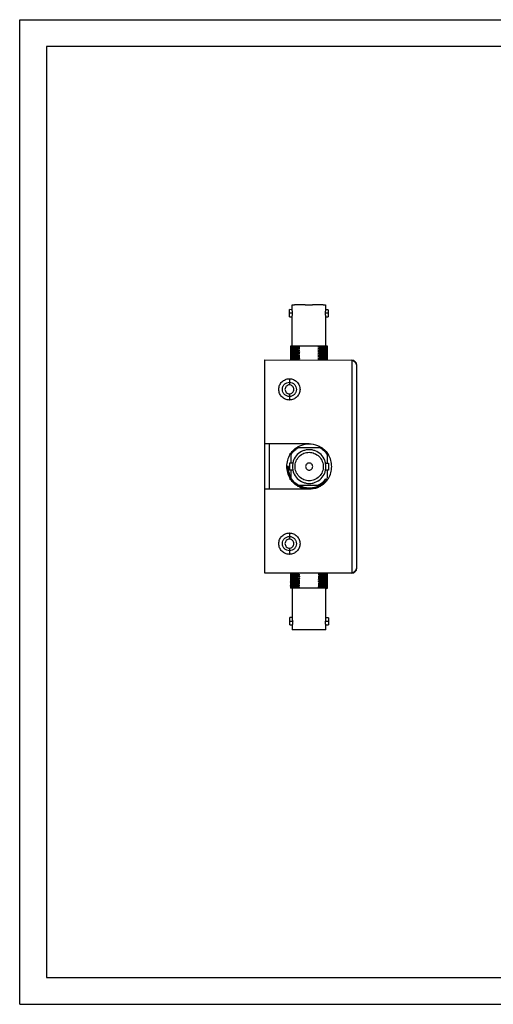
# Model space of a CAD drawing. Header units: inches. Extents: x 0 to 17, y 0 to 11.
# Tile 1 of 8: x 0 to 5.3, y 0 to 11. Entities that reach past the tile are written whole.
import ezdxf

# ---------------------------------------------------------------- set-up
doc = ezdxf.new("R2010")
doc.units = ezdxf.units.IN
doc.header["$LTSCALE"] = 0.935
doc.header["$MEASUREMENT"] = 0
doc.layers.get('0').update_dxf_attribs({"linetype": 'CONTINUOUS'})

msp = doc.modelspace()

# ---------------------------------------------------------------- linework, layer by layer
at = {"color": 7, "linetype": 'Continuous'}
for p, q in [((0, 0), (0, 11)), ((0, 11), (17, 11)), ((0.3, 10.7), (0.3, 0.3)), ((16.7, 10.7), (0.3, 10.7)), ((3.334, 7.351), (3.34, 7.353)), ((3.34, 7.351), (3.334, 7.351)), ((3.411, 7.352), (3.34, 7.351)), ((3.027, 4.718), (3.027, 4.721)), ((3.027, 4.715), (3.027, 4.718)), ((3.028, 4.672), (3.027, 4.678)), ((3.027, 4.721), (3.032, 4.718)), ((3.032, 4.718), (3.028, 4.715)), ((3.106, 4.68), (3.108, 4.68)), ((0.3, 0.3), (16.7, 0.3)), ((0, 0), (17, 0))]:
    msp.add_line(p, q, dxfattribs=at)
at = {"color": 6, "linetype": 'Continuous'}
for p, q in [((3.045, 7.76), (3.045, 7.816)), ((3.045, 7.816), (3.073, 7.816)), ((3.19, 7.816), (3.193, 7.816)), ((3.193, 7.816), (3.232, 7.816)), ((3.232, 7.816), (3.271, 7.816)), ((3.271, 7.816), (3.274, 7.816)), ((3.391, 7.815), (3.419, 7.815)), ((3.419, 7.815), (3.419, 7.759)), ((3.015, 7.721), (3.015, 7.761)), ((3.045, 7.76), (3.015, 7.761)), ((3.015, 7.681), (3.015, 7.721)), ((3.049, 7.721), (3.015, 7.721)), ((3.449, 7.72), (3.415, 7.72)), ((3.449, 7.759), (3.419, 7.759)), ((3.449, 7.759), (3.449, 7.68)), ((3.015, 7.681), (3.045, 7.681)), ((3.045, 7.353), (3.045, 7.681)), ((3.419, 7.68), (3.419, 7.352)), ((3.419, 7.68), (3.449, 7.68)), ((3.026, 7.353), (3.026, 7.347)), ((3.026, 7.347), (3.026, 7.334)), ((3.026, 7.347), (3.053, 7.347)), ((3.026, 7.334), (3.026, 7.327)), ((3.026, 7.327), (3.026, 7.314)), ((3.026, 7.314), (3.026, 7.307)), ((3.026, 7.307), (3.026, 7.294)), ((3.026, 7.294), (3.026, 7.287)), ((3.026, 7.287), (3.026, 7.275)), ((3.026, 7.281), (3.106, 7.282)), ((3.026, 7.275), (3.026, 7.267)), ((3.026, 7.267), (3.026, 7.255)), ((3.053, 7.347), (3.108, 7.348)), ((3.106, 7.342), (3.131, 7.349)), ((3.106, 7.336), (3.106, 7.342)), ((3.131, 7.329), (3.106, 7.336)), ((3.106, 7.322), (3.131, 7.329)), ((3.106, 7.316), (3.106, 7.322)), ((3.131, 7.309), (3.106, 7.316)), ((3.106, 7.302), (3.131, 7.309)), ((3.106, 7.296), (3.106, 7.302)), ((3.106, 7.276), (3.106, 7.282)), ((3.131, 7.27), (3.106, 7.276)), ((3.106, 7.262), (3.131, 7.27)), ((3.106, 7.256), (3.106, 7.262)), ((3.108, 7.348), (3.114, 7.348)), ((3.34, 7.353), (3.114, 7.353)), ((3.131, 7.349), (3.114, 7.353)), ((3.334, 7.351), (3.35, 7.347)), ((3.439, 7.333), (3.334, 7.331)), ((3.359, 7.299), (3.334, 7.292)), ((3.34, 7.351), (3.336, 7.351)), ((3.408, 7.352), (3.34, 7.352)), ((3.359, 7.344), (3.428, 7.345)), ((3.359, 7.344), (3.359, 7.338)), ((3.439, 7.339), (3.359, 7.338)), ((3.359, 7.325), (3.359, 7.318)), ((3.359, 7.325), (3.439, 7.325)), ((3.439, 7.319), (3.359, 7.318)), ((3.359, 7.305), (3.359, 7.299)), ((3.439, 7.3), (3.359, 7.299)), ((3.359, 7.285), (3.359, 7.279)), ((3.359, 7.265), (3.439, 7.266)), ((3.359, 7.265), (3.359, 7.259)), ((3.419, 7.352), (3.422, 7.35)), ((3.419, 7.352), (3.428, 7.352)), ((3.422, 7.35), (3.425, 7.347)), ((3.425, 7.347), (3.428, 7.345)), ((3.428, 7.345), (3.428, 7.352)), ((3.439, 7.352), (3.428, 7.352)), ((3.439, 7.319), (3.439, 7.352)), ((3.439, 7.313), (3.439, 7.319)), ((3.439, 7.3), (3.439, 7.313)), ((3.439, 7.293), (3.439, 7.3)), ((3.439, 7.28), (3.439, 7.293)), ((3.439, 7.273), (3.439, 7.28)), ((3.439, 7.26), (3.439, 7.273)), ((3.439, 7.253), (3.439, 7.26)), ((2.739, 4.818), (2.739, 7.2)), ((2.739, 7.2), (3.712, 7.198)), ((3.106, 7.256), (3.026, 7.255)), ((3.026, 7.255), (3.026, 7.248)), ((3.026, 7.248), (3.026, 7.235)), ((3.026, 7.235), (3.026, 7.228)), ((3.026, 7.228), (3.026, 7.215)), ((3.026, 7.215), (3.026, 7.208)), ((3.026, 7.208), (3.026, 7.199)), ((3.131, 7.25), (3.106, 7.256)), ((3.106, 7.243), (3.131, 7.25)), ((3.106, 7.237), (3.106, 7.243)), ((3.106, 7.217), (3.106, 7.223)), ((3.106, 7.199), (3.106, 7.203)), ((3.359, 7.259), (3.334, 7.252)), ((3.439, 7.253), (3.334, 7.252)), ((3.359, 7.239), (3.334, 7.232)), ((3.334, 7.232), (3.359, 7.226)), ((3.359, 7.22), (3.334, 7.212)), ((3.439, 7.214), (3.334, 7.212)), ((3.334, 7.212), (3.359, 7.206)), ((3.359, 7.245), (3.439, 7.246)), ((3.359, 7.245), (3.359, 7.239)), ((3.359, 7.226), (3.359, 7.22)), ((3.359, 7.225), (3.439, 7.226)), ((3.359, 7.206), (3.439, 7.207)), ((3.359, 7.206), (3.359, 7.2)), ((3.439, 7.201), (3.359, 7.2)), ((3.439, 7.24), (3.439, 7.253)), ((3.439, 7.234), (3.439, 7.24)), ((3.439, 7.22), (3.439, 7.234)), ((3.439, 7.214), (3.439, 7.22)), ((3.439, 7.201), (3.439, 7.214)), ((3.439, 7.198), (3.439, 7.201)), ((3.712, 7.198), (3.712, 4.815)), ((3.763, 7.146), (3.763, 4.867)), ((3.015, 6.989), (3.015, 6.92)), ((3.015, 6.82), (3.015, 6.751)), ((3.235, 6.262), (2.739, 6.263)), ((2.79, 6.263), (2.79, 5.755)), ((3.362, 6.216), (3.109, 6.216)), ((3.029, 6.136), (3.029, 6.048)), ((3.442, 6.047), (3.442, 6.135)), ((3.005, 6.008), (2.993, 6.008)), ((3.019, 5.968), (3.019, 6.048)), ((3.019, 6.048), (3.052, 6.048)), ((3.052, 5.968), (3.019, 5.968)), ((3.029, 5.968), (3.029, 5.881)), ((3.418, 6.047), (3.452, 6.047)), ((3.452, 5.967), (3.418, 5.968)), ((3.442, 5.88), (3.442, 5.967)), ((3.452, 6.047), (3.452, 5.967)), ((3.422, 5.871), (3.431, 5.864)), ((3.235, 5.754), (2.739, 5.755)), ((3.109, 5.8), (3.343, 5.799)), ((3.345, 5.799), (3.362, 5.799)), ((3.015, 5.266), (3.015, 5.196)), ((3.015, 5.097), (3.015, 5.027)), ((3.712, 4.815), (2.739, 4.818)), ((3.027, 4.817), (3.027, 4.804)), ((3.027, 4.804), (3.027, 4.797)), ((3.027, 4.797), (3.027, 4.784)), ((3.027, 4.784), (3.027, 4.777)), ((3.027, 4.777), (3.027, 4.764)), ((3.027, 4.764), (3.027, 4.757)), ((3.027, 4.757), (3.027, 4.745)), ((3.027, 4.751), (3.108, 4.752)), ((3.027, 4.745), (3.027, 4.737)), ((3.027, 4.737), (3.027, 4.725)), ((3.108, 4.812), (3.125, 4.817)), ((3.108, 4.806), (3.108, 4.812)), ((3.108, 4.786), (3.108, 4.792)), ((3.108, 4.766), (3.108, 4.772)), ((3.108, 4.746), (3.108, 4.752)), ((3.132, 4.74), (3.108, 4.746)), ((3.108, 4.732), (3.132, 4.74)), ((3.108, 4.726), (3.108, 4.732)), ((3.36, 4.808), (3.336, 4.801)), ((3.441, 4.803), (3.336, 4.801)), ((3.336, 4.801), (3.36, 4.795)), ((3.36, 4.788), (3.336, 4.781)), ((3.441, 4.783), (3.336, 4.781)), ((3.336, 4.781), (3.36, 4.775)), ((3.36, 4.769), (3.336, 4.762)), ((3.36, 4.814), (3.441, 4.815)), ((3.36, 4.814), (3.36, 4.808)), ((3.36, 4.794), (3.441, 4.795)), ((3.36, 4.795), (3.36, 4.788)), ((3.36, 4.775), (3.441, 4.776)), ((3.36, 4.775), (3.36, 4.769)), ((3.441, 4.77), (3.36, 4.769)), ((3.36, 4.755), (3.441, 4.756)), ((3.36, 4.755), (3.36, 4.749)), ((3.36, 4.735), (3.441, 4.736)), ((3.36, 4.735), (3.36, 4.729)), ((3.441, 4.789), (3.441, 4.815)), ((3.441, 4.783), (3.441, 4.789)), ((3.441, 4.77), (3.441, 4.783)), ((3.441, 4.763), (3.441, 4.77)), ((3.441, 4.75), (3.441, 4.763)), ((3.441, 4.743), (3.441, 4.75)), ((3.441, 4.73), (3.441, 4.743)), ((3.441, 4.723), (3.441, 4.73)), ((3.027, 4.725), (3.027, 4.721)), ((3.027, 4.721), (3.028, 4.721)), ((3.027, 4.715), (3.027, 4.705)), ((3.027, 4.705), (3.027, 4.698)), ((3.027, 4.698), (3.028, 4.685)), ((3.028, 4.685), (3.027, 4.678)), ((3.027, 4.674), (3.028, 4.674)), ((3.027, 4.674), (3.028, 4.674)), ((3.028, 4.649), (3.027, 4.648)), ((3.046, 4.648), (3.027, 4.648)), ((3.108, 4.726), (3.027, 4.725)), ((3.028, 4.721), (3.028, 4.721)), ((3.108, 4.707), (3.028, 4.705)), ((3.028, 4.674), (3.086, 4.673)), ((3.028, 4.672), (3.028, 4.649)), ((3.047, 4.648), (3.047, 4.32)), ((3.085, 4.679), (3.108, 4.679)), ((3.132, 4.72), (3.108, 4.726)), ((3.108, 4.713), (3.132, 4.72)), ((3.108, 4.707), (3.108, 4.713)), ((3.132, 4.7), (3.108, 4.707)), ((3.108, 4.693), (3.132, 4.7)), ((3.108, 4.687), (3.108, 4.693)), ((3.132, 4.68), (3.108, 4.687)), ((3.108, 4.68), (3.108, 4.679)), ((3.108, 4.667), (3.108, 4.673)), ((3.132, 4.66), (3.108, 4.667)), ((3.108, 4.653), (3.132, 4.66)), ((3.108, 4.649), (3.108, 4.653)), ((3.36, 4.648), (3.108, 4.649)), ((3.116, 4.676), (3.118, 4.676)), ((3.36, 4.709), (3.336, 4.702)), ((3.441, 4.704), (3.336, 4.702)), ((3.336, 4.702), (3.36, 4.696)), ((3.36, 4.715), (3.441, 4.716)), ((3.36, 4.715), (3.36, 4.709)), ((3.36, 4.696), (3.36, 4.689)), ((3.36, 4.696), (3.441, 4.696)), ((3.441, 4.691), (3.36, 4.689)), ((3.36, 4.676), (3.441, 4.677)), ((3.36, 4.676), (3.36, 4.67)), ((3.441, 4.671), (3.36, 4.67)), ((3.36, 4.656), (3.36, 4.648)), ((3.421, 4.647), (3.43, 4.647)), ((3.421, 4.319), (3.421, 4.647)), ((3.437, 4.647), (3.43, 4.647)), ((3.441, 4.647), (3.437, 4.647)), ((3.441, 4.71), (3.441, 4.723)), ((3.441, 4.704), (3.441, 4.71)), ((3.441, 4.69), (3.441, 4.704)), ((3.441, 4.684), (3.441, 4.69)), ((3.441, 4.671), (3.441, 4.684)), ((3.441, 4.664), (3.441, 4.671)), ((3.441, 4.648), (3.441, 4.664)), ((3.047, 4.32), (3.018, 4.32)), ((3.018, 4.28), (3.018, 4.32)), ((3.451, 4.319), (3.421, 4.319)), ((3.451, 4.319), (3.451, 4.239)), ((3.018, 4.28), (3.051, 4.28)), ((3.018, 4.241), (3.018, 4.28)), ((3.018, 4.241), (3.047, 4.241)), ((3.047, 4.241), (3.047, 4.185)), ((3.076, 4.185), (3.047, 4.185)), ((3.195, 4.185), (3.193, 4.185)), ((3.234, 4.185), (3.195, 4.185)), ((3.274, 4.185), (3.234, 4.185)), ((3.276, 4.185), (3.274, 4.185)), ((3.421, 4.184), (3.393, 4.185)), ((3.417, 4.279), (3.451, 4.279)), ((3.421, 4.24), (3.451, 4.239)), ((3.421, 4.184), (3.421, 4.24))]:
    msp.add_line(p, q, dxfattribs=at)
for centre, radius, start, end in [((3.118, -15.716), 23.532, 89.8244, 90.1095), ((3.159, -23.848), 31.664, 89.5809, 89.7925), ((3.076, -22.059), 29.412, 89.9256, 90.0971), ((3.268, -3.052), 10.389, 90.8924, 91.3363), ((3.193, 0.894), 6.422, 90.7745, 91.4927), ((3.285, -4.094), 11.372, 90.8992, 91.3047), ((3.268, 7.844), 0.572, 253.5168, 256.0641), ((3.288, 6.701), 0.609, 104.9344, 107.3357), ((3.202, 2.593), 4.757, 90.8596, 91.0644), ((3.181, 7.888), 0.597, 284.8864, 287.3347), ((3.199, 6.767), 0.561, 73.5177, 76.112), ((3.182, 7.845), 0.593, 284.8581, 287.3218), ((3.2, 6.73), 0.558, 73.5336, 76.1422), ((3.209, 6.833), 0.533, 73.7107, 74.6252), ((3.277, 16.822), 9.538, 270.4909, 270.974), ((3.068, 33.443), 26.166, 270.6358, 270.8118), ((3.275, 17.021), 9.763, 270.4911, 270.9628), ((3.2, 0.416), 6.807, 90.785, 91.4622), ((3.217, -0.58), 7.783, 90.8179, 91.4102), ((3.264, 7.751), 0.557, 253.5308, 256.1428), ((3.283, 6.637), 0.593, 104.8574, 107.3244), ((3.25, 7.55), 0.367, 286.7075, 287.2753), ((3.237, 6.009), 0.254, 148.6423, 180.0576), ((3.232, 6.007), 0.255, 359.9617, 31.3173), ((3.238, 6.008), 0.255, 179.9614, 210.9287), ((3.241, 6.009), 0.248, 180.1099, 206.1393), ((3.233, 6.007), 0.254, 328.6644, 0.0576), ((3.234, 6.005), 0.24, 206.1999, 210.8638), ((3.243, 6.011), 0.261, 210.8941, 211.2975), ((3.23, 5.998), 0.224, 204.8085, 206.1894), ((3.235, 6.006), 0.241, 210.8621, 211.3056), ((3.227, 6.007), 0.234, 211.9948, 212.4177), ((3.231, 6.002), 0.231, 302.764, 325.5441), ((3.236, 6.004), 0.228, 301.545, 324.3012), ((3.229, 6.009), 0.249, 324.2399, 328.6742), ((3.229, 6.009), 0.259, 324.4059, 328.6911), ((3.24, 6.012), 0.259, 238.2532, 239.6919), ((3.234, 6.002), 0.238, 238.5597, 239.7686), ((3.226, 6), 0.229, 239.7406, 241.3254), ((3.234, 6.001), 0.236, 239.7689, 240.9466), ((3.234, 6.002), 0.238, 240.949, 243.7221), ((3.235, 5.994), 0.226, 239.6476, 242.4753), ((3.207, 6.09), 0.33, 292.7167, 294.203), ((3.236, 6.004), 0.228, 297.4953, 301.6487), ((3.229, 6.04), 0.275, 294.1952, 295.2396), ((3.236, 6.005), 0.241, 296.149, 297.3548), ((3.236, 5.993), 0.222, 298.6597, 302.7481), ((3.237, 6.003), 0.239, 297.3511, 301.3643), ((3.16, 0.049), 4.763, 90.6313, 91.5985), ((3.204, -2.176), 6.968, 90.7931, 91.4541), ((3.219, -3.04), 7.813, 90.818, 91.4076), ((3.21, -2.523), 7.27, 90.8058, 91.4397), ((3.266, 5.32), 0.558, 253.5218, 256.1316), ((3.284, 4.206), 0.593, 104.8683, 107.3331), ((3.27, 5.314), 0.572, 253.5153, 256.0594), ((3.289, 4.171), 0.609, 104.9387, 107.3372), ((3.181, 5.323), 0.602, 284.91, 287.3379), ((3.2, 4.193), 0.565, 73.5157, 76.0894), ((3.214, 4.313), 0.522, 73.6859, 74.4097), ((3.068, 32.492), 27.745, 270.6048, 270.7707), ((3.139, 25.234), 20.507, 270.6182, 270.8426), ((3.28, -6.247), 10.936, 90.9011, 91.3225), ((3.198, -1.921), 6.588, 90.784, 91.4835), ((3.077, -16.765), 21.414, 89.9161, 90.1312), ((3.203, 4.981), 0.316, 252.4668, 252.8279), ((3.279, 5.23), 0.577, 252.8904, 253.5446), ((3.182, 5.301), 0.599, 284.877, 287.3173), ((3.201, 4.175), 0.563, 73.5374, 76.1219), ((3.183, 5.238), 0.596, 284.8908, 287.3432), ((3.202, 4.119), 0.56, 73.5093, 76.1076), ((3.293, 13.123), 8.414, 270.4572, 271.0041), ((3.225, -22.539), 27.188, 89.5449, 89.7142), ((3.116, -27.534), 31.719, 89.8609, 90.0727), ((3.206, -19.315), 23.5, 89.5442, 89.829)]:
    msp.add_arc(centre, radius, start, end, dxfattribs=at)
at = {"color": 7, "linetype": 'Continuous'}
for centre, radius, start, end in [((3.197, -22.322), 29.674, 89.5724, 89.7252), ((3.391, 8.951), 1.6, 270.7054, 270.9897), ((3.184, 0.306), 4.375, 90.6767, 90.9997), ((3.273, 4.151), 0.548, 104.8438, 107.5126)]:
    msp.add_arc(centre, radius, start, end, dxfattribs=at)
at = {"color": 6, "linetype": 'Continuous'}
for points, knots in [([(3.049, 7.721), (3.049, 7.724), (3.049, 7.729), (3.049, 7.736), (3.048, 7.743), (3.047, 7.748), (3.047, 7.751), (3.046, 7.754), (3.046, 7.756), (3.046, 7.757), (3.045, 7.759), (3.045, 7.76), (3.045, 7.76), (3.045, 7.76), (3.045, 7.76), (3.045, 7.76), (3.045, 7.76)], [0, 0, 0, 0, 0.195077, 0.382202, 0.553914, 0.704596, 0.770438, 0.829111, 0.880009, 0.922552, 0.956155, 0.980377, 0.988912, 0.99504, 0.998742, 1, 1, 1, 1]), ([(3.045, 7.681), (3.045, 7.682), (3.046, 7.686), (3.047, 7.694), (3.049, 7.707), (3.049, 7.716), (3.049, 7.721)], [0, 0, 0, 0, 0.077739, 0.296635, 0.620186, 1, 1, 1, 1]), ([(3.419, 7.759), (3.419, 7.759), (3.419, 7.759), (3.419, 7.758), (3.418, 7.756), (3.418, 7.752), (3.417, 7.747), (3.416, 7.742), (3.415, 7.732), (3.415, 7.725), (3.415, 7.72)], [0, 0, 0, 0, 0.019479, 0.043634, 0.077208, 0.170617, 0.295095, 0.445805, 0.617656, 1, 1, 1, 1]), ([(3.415, 7.72), (3.415, 7.717), (3.415, 7.712), (3.416, 7.705), (3.416, 7.698), (3.417, 7.692), (3.418, 7.688), (3.418, 7.685), (3.419, 7.683), (3.419, 7.682), (3.419, 7.681), (3.419, 7.68), (3.419, 7.68), (3.419, 7.68)], [0, 0, 0, 0, 0.193104, 0.379641, 0.551764, 0.703244, 0.828475, 0.879606, 0.922292, 0.955955, 0.980181, 0.994881, 1, 1, 1, 1]), ([(3.026, 7.34), (3.031, 7.34), (3.058, 7.341), (3.085, 7.341), (3.106, 7.342)], [0, 0, 0, 0, 0.203541, 1, 1, 1, 1]), ([(3.026, 7.327), (3.032, 7.327), (3.047, 7.327), (3.071, 7.328), (3.1, 7.328), (3.12, 7.329), (3.131, 7.329)], [0, 0, 0, 0, 0.184507, 0.416758, 0.691628, 1, 1, 1, 1]), ([(3.026, 7.32), (3.031, 7.32), (3.058, 7.321), (3.085, 7.321), (3.106, 7.322)], [0, 0, 0, 0, 0.203496, 1, 1, 1, 1]), ([(3.131, 7.309), (3.11, 7.309), (3.075, 7.308), (3.04, 7.307), (3.026, 7.307)], [0, 0, 0, 0, 0.582522, 1, 1, 1, 1]), ([(3.026, 7.301), (3.038, 7.301), (3.064, 7.301), (3.091, 7.302), (3.106, 7.302)], [0, 0, 0, 0, 0.440541, 1, 1, 1, 1]), ([(3.106, 7.296), (3.098, 7.296), (3.072, 7.296), (3.045, 7.295), (3.026, 7.294)], [0, 0, 0, 0, 0.292699, 1, 1, 1, 1]), ([(3.026, 7.287), (3.04, 7.288), (3.075, 7.288), (3.11, 7.289), (3.131, 7.289)], [0, 0, 0, 0, 0.4181, 1, 1, 1, 1]), ([(3.026, 7.267), (3.032, 7.268), (3.047, 7.268), (3.071, 7.269), (3.1, 7.269), (3.12, 7.269), (3.131, 7.27)], [0, 0, 0, 0, 0.184649, 0.416715, 0.691497, 1, 1, 1, 1]), ([(3.026, 7.261), (3.031, 7.261), (3.058, 7.262), (3.085, 7.262), (3.106, 7.262)], [0, 0, 0, 0, 0.203508, 1, 1, 1, 1]), ([(3.334, 7.311), (3.354, 7.312), (3.389, 7.312), (3.424, 7.312), (3.439, 7.313)], [0, 0, 0, 0, 0.582178, 1, 1, 1, 1]), ([(3.439, 7.293), (3.424, 7.293), (3.389, 7.292), (3.354, 7.292), (3.334, 7.292)], [0, 0, 0, 0, 0.41748, 1, 1, 1, 1]), ([(3.334, 7.292), (3.338, 7.291), (3.346, 7.288), (3.355, 7.286), (3.359, 7.285)], [0, 0, 0, 0, 0.499999, 1, 1, 1, 1]), ([(3.439, 7.273), (3.424, 7.273), (3.389, 7.272), (3.355, 7.272), (3.334, 7.272)], [0, 0, 0, 0, 0.417503, 1, 1, 1, 1]), ([(3.359, 7.305), (3.366, 7.305), (3.393, 7.305), (3.42, 7.305), (3.439, 7.306)], [0, 0, 0, 0, 0.292919, 1, 1, 1, 1]), ([(3.131, 7.25), (3.12, 7.25), (3.085, 7.249), (3.05, 7.248), (3.026, 7.248)], [0, 0, 0, 0, 0.308881, 1, 1, 1, 1]), ([(3.026, 7.241), (3.031, 7.241), (3.058, 7.242), (3.085, 7.242), (3.106, 7.243)], [0, 0, 0, 0, 0.203618, 1, 1, 1, 1]), ([(3.106, 7.237), (3.098, 7.236), (3.072, 7.236), (3.045, 7.236), (3.026, 7.235)], [0, 0, 0, 0, 0.292899, 1, 1, 1, 1]), ([(3.131, 7.23), (3.11, 7.23), (3.075, 7.229), (3.04, 7.228), (3.026, 7.228)], [0, 0, 0, 0, 0.58228, 1, 1, 1, 1]), ([(3.106, 7.217), (3.091, 7.217), (3.064, 7.216), (3.038, 7.216), (3.026, 7.215)], [0, 0, 0, 0, 0.559335, 1, 1, 1, 1]), ([(3.131, 7.21), (3.11, 7.21), (3.075, 7.209), (3.04, 7.209), (3.026, 7.208)], [0, 0, 0, 0, 0.582039, 1, 1, 1, 1]), ([(3.334, 7.252), (3.338, 7.251), (3.346, 7.249), (3.355, 7.247), (3.359, 7.245)], [0, 0, 0, 0, 0.500004, 1, 1, 1, 1]), ([(3.334, 7.232), (3.345, 7.232), (3.38, 7.233), (3.415, 7.233), (3.439, 7.234)], [0, 0, 0, 0, 0.308885, 1, 1, 1, 1]), ([(3.439, 7.24), (3.434, 7.24), (3.407, 7.24), (3.38, 7.24), (3.359, 7.239)], [0, 0, 0, 0, 0.20326, 1, 1, 1, 1]), ([(3.439, 7.22), (3.434, 7.22), (3.407, 7.22), (3.38, 7.22), (3.359, 7.22)], [0, 0, 0, 0, 0.203249, 1, 1, 1, 1]), ([(3.763, 7.146), (3.763, 7.148), (3.763, 7.153), (3.759, 7.159), (3.755, 7.166), (3.746, 7.175), (3.731, 7.186), (3.719, 7.194), (3.712, 7.198)], [0, 0, 0, 0, 0.086629, 0.180803, 0.287404, 0.408223, 0.688148, 1, 1, 1, 1]), ([(2.896, 6.87), (2.896, 6.878), (2.898, 6.893), (2.907, 6.923), (2.929, 6.956), (2.962, 6.978), (2.991, 6.988), (3.007, 6.989), (3.015, 6.989)], [0, 0, 0, 0, 0.125221, 0.250538, 0.499942, 0.749367, 0.874734, 1, 1, 1, 1]), ([(3.015, 6.989), (3.022, 6.989), (3.038, 6.987), (3.068, 6.978), (3.101, 6.956), (3.122, 6.923), (3.131, 6.893), (3.133, 6.877), (3.133, 6.87)], [0, 0, 0, 0, 0.125246, 0.250581, 0.499978, 0.749409, 0.874756, 1, 1, 1, 1]), ([(3.015, 6.751), (3.007, 6.751), (2.991, 6.752), (2.962, 6.762), (2.929, 6.784), (2.907, 6.817), (2.898, 6.847), (2.896, 6.862), (2.896, 6.87)], [0, 0, 0, 0, 0.125246, 0.250581, 0.499978, 0.749409, 0.874756, 1, 1, 1, 1]), ([(3.133, 6.87), (3.133, 6.862), (3.131, 6.846), (3.122, 6.817), (3.101, 6.783), (3.068, 6.761), (3.038, 6.752), (3.022, 6.751), (3.015, 6.751)], [0, 0, 0, 0, 0.125221, 0.250538, 0.499942, 0.749367, 0.874734, 1, 1, 1, 1]), ([(3.02, 6.141), (3.031, 6.158), (3.055, 6.19), (3.087, 6.214), (3.104, 6.225)], [0, 0, 0, 0, 0.499879, 1, 1, 1, 1]), ([(3.029, 6.136), (3.039, 6.152), (3.062, 6.183), (3.093, 6.206), (3.109, 6.216)], [0, 0, 0, 0, 0.498536, 1, 1, 1, 1]), ([(3.235, 6.196), (3.224, 6.196), (3.202, 6.194), (3.154, 6.181), (3.099, 6.145), (3.063, 6.09), (3.05, 6.042), (3.048, 6.019), (3.048, 6.008)], [0, 0, 0, 0, 0.125, 0.25, 0.5, 0.75, 0.875, 1, 1, 1, 1]), ([(3.078, 6.008), (3.078, 6.027), (3.084, 6.067), (3.121, 6.124), (3.167, 6.154), (3.207, 6.165), (3.226, 6.167), (3.235, 6.167)], [0, 0, 0, 0, 0.25, 0.5, 0.75, 0.875, 1, 1, 1, 1]), ([(3.104, 6.225), (3.116, 6.232), (3.16, 6.254), (3.206, 6.262), (3.235, 6.262)], [0, 0, 0, 0, 0.298998, 1, 1, 1, 1]), ([(3.235, 6.262), (3.265, 6.262), (3.311, 6.254), (3.354, 6.232), (3.367, 6.224)], [0, 0, 0, 0, 0.701624, 1, 1, 1, 1]), ([(3.422, 6.007), (3.422, 6.019), (3.421, 6.041), (3.407, 6.089), (3.372, 6.145), (3.316, 6.181), (3.269, 6.194), (3.247, 6.196), (3.235, 6.196)], [0, 0, 0, 0, 0.125, 0.25, 0.5, 0.75, 0.875, 1, 1, 1, 1]), ([(3.235, 6.167), (3.245, 6.166), (3.264, 6.165), (3.303, 6.153), (3.35, 6.123), (3.386, 6.066), (3.393, 6.026), (3.393, 6.007)], [0, 0, 0, 0, 0.125, 0.25, 0.5, 0.75, 1, 1, 1, 1]), ([(3.362, 6.216), (3.378, 6.206), (3.408, 6.182), (3.432, 6.151), (3.442, 6.135)], [0, 0, 0, 0, 0.501017, 1, 1, 1, 1]), ([(3.367, 6.224), (3.384, 6.214), (3.415, 6.189), (3.44, 6.157), (3.45, 6.14)], [0, 0, 0, 0, 0.500994, 1, 1, 1, 1]), ([(3.026, 5.904), (3.019, 5.92), (3.008, 5.955), (3.004, 5.99), (3.005, 6.008)], [0, 0, 0, 0, 0.500026, 1, 1, 1, 1]), ([(3.048, 6.008), (3.048, 5.997), (3.05, 5.974), (3.063, 5.927), (3.099, 5.871), (3.154, 5.835), (3.202, 5.821), (3.224, 5.819), (3.235, 5.819)], [0, 0, 0, 0, 0.125, 0.25, 0.5, 0.75, 0.875, 1, 1, 1, 1]), ([(3.235, 5.849), (3.226, 5.849), (3.207, 5.851), (3.167, 5.862), (3.121, 5.892), (3.084, 5.949), (3.078, 5.989), (3.078, 6.008)], [0, 0, 0, 0, 0.125, 0.25, 0.5, 0.75, 1, 1, 1, 1]), ([(3.235, 5.819), (3.247, 5.819), (3.269, 5.821), (3.316, 5.834), (3.372, 5.87), (3.407, 5.926), (3.421, 5.973), (3.422, 5.996), (3.422, 6.007)], [0, 0, 0, 0, 0.125, 0.25, 0.5, 0.75, 0.875, 1, 1, 1, 1]), ([(3.393, 6.007), (3.393, 5.989), (3.386, 5.948), (3.35, 5.892), (3.303, 5.862), (3.264, 5.85), (3.245, 5.849), (3.235, 5.849)], [0, 0, 0, 0, 0.25, 0.5, 0.75, 0.875, 1, 1, 1, 1]), ([(3.104, 5.791), (3.087, 5.802), (3.055, 5.827), (3.031, 5.858), (3.02, 5.875)], [0, 0, 0, 0, 0.501739, 1, 1, 1, 1]), ([(3.029, 5.881), (3.039, 5.864), (3.062, 5.834), (3.093, 5.81), (3.109, 5.8)], [0, 0, 0, 0, 0.498217, 1, 1, 1, 1]), ([(3.111, 5.803), (3.095, 5.812), (3.064, 5.836), (3.04, 5.865), (3.03, 5.881)], [0, 0, 0, 0, 0.500015, 1, 1, 1, 1]), ([(3.362, 5.799), (3.378, 5.809), (3.403, 5.829), (3.424, 5.853), (3.431, 5.864)], [0, 0, 0, 0, 0.602397, 1, 1, 1, 1]), ([(3.44, 5.858), (3.432, 5.848), (3.41, 5.822), (3.384, 5.801), (3.367, 5.791)], [0, 0, 0, 0, 0.403171, 1, 1, 1, 1]), ([(3.235, 5.754), (3.206, 5.754), (3.162, 5.761), (3.12, 5.782), (3.11, 5.788)], [0, 0, 0, 0, 0.734499, 1, 1, 1, 1]), ([(3.129, 5.789), (3.165, 5.771), (3.239, 5.755), (3.312, 5.773), (3.342, 5.788)], [0, 0, 0, 0, 0.542749, 1, 1, 1, 1]), ([(3.334, 5.786), (3.326, 5.782), (3.309, 5.776), (3.284, 5.77), (3.258, 5.767), (3.223, 5.766), (3.179, 5.773), (3.146, 5.786), (3.131, 5.794)], [0, 0, 0, 0, 0.125072, 0.250181, 0.375268, 0.500364, 0.750177, 1, 1, 1, 1]), ([(3.367, 5.791), (3.354, 5.783), (3.311, 5.761), (3.265, 5.753), (3.235, 5.754)], [0, 0, 0, 0, 0.298639, 1, 1, 1, 1]), ([(2.896, 5.147), (2.896, 5.155), (2.898, 5.17), (2.907, 5.2), (2.929, 5.233), (2.962, 5.255), (2.991, 5.264), (3.007, 5.266), (3.015, 5.266)], [0, 0, 0, 0, 0.125221, 0.250538, 0.499942, 0.749367, 0.874734, 1, 1, 1, 1]), ([(3.015, 5.266), (3.022, 5.266), (3.038, 5.264), (3.068, 5.255), (3.101, 5.233), (3.122, 5.199), (3.131, 5.17), (3.133, 5.154), (3.133, 5.146)], [0, 0, 0, 0, 0.125246, 0.250581, 0.499978, 0.749409, 0.874756, 1, 1, 1, 1]), ([(3.015, 5.027), (3.007, 5.027), (2.991, 5.029), (2.962, 5.038), (2.929, 5.06), (2.907, 5.094), (2.898, 5.123), (2.896, 5.139), (2.896, 5.147)], [0, 0, 0, 0, 0.125246, 0.250581, 0.499978, 0.749409, 0.874756, 1, 1, 1, 1]), ([(3.133, 5.146), (3.133, 5.138), (3.131, 5.123), (3.122, 5.093), (3.101, 5.06), (3.068, 5.038), (3.038, 5.029), (3.022, 5.027), (3.015, 5.027)], [0, 0, 0, 0, 0.125221, 0.250538, 0.499942, 0.749367, 0.874734, 1, 1, 1, 1]), ([(3.712, 4.815), (3.719, 4.82), (3.731, 4.828), (3.746, 4.838), (3.755, 4.847), (3.76, 4.854), (3.763, 4.86), (3.763, 4.865), (3.763, 4.867)], [0, 0, 0, 0, 0.314639, 0.594561, 0.71472, 0.82052, 0.913957, 1, 1, 1, 1]), ([(3.108, 4.806), (3.1, 4.805), (3.073, 4.805), (3.046, 4.805), (3.027, 4.804)], [0, 0, 0, 0, 0.292873, 1, 1, 1, 1]), ([(3.027, 4.797), (3.034, 4.797), (3.049, 4.797), (3.084, 4.798), (3.112, 4.799), (3.132, 4.799)], [0, 0, 0, 0, 0.185678, 0.417776, 1, 1, 1, 1]), ([(3.108, 4.786), (3.093, 4.786), (3.066, 4.785), (3.039, 4.785), (3.027, 4.784)], [0, 0, 0, 0, 0.559309, 1, 1, 1, 1]), ([(3.027, 4.777), (3.042, 4.778), (3.077, 4.778), (3.112, 4.779), (3.132, 4.779)], [0, 0, 0, 0, 0.417983, 1, 1, 1, 1]), ([(3.108, 4.766), (3.1, 4.766), (3.073, 4.766), (3.046, 4.765), (3.027, 4.764)], [0, 0, 0, 0, 0.292705, 1, 1, 1, 1]), ([(3.027, 4.757), (3.034, 4.757), (3.069, 4.758), (3.104, 4.759), (3.132, 4.759)], [0, 0, 0, 0, 0.184684, 1, 1, 1, 1]), ([(3.027, 4.737), (3.034, 4.738), (3.049, 4.738), (3.073, 4.739), (3.101, 4.739), (3.122, 4.739), (3.132, 4.74)], [0, 0, 0, 0, 0.184288, 0.416936, 0.691233, 1, 1, 1, 1]), ([(3.027, 4.731), (3.039, 4.731), (3.066, 4.732), (3.093, 4.732), (3.108, 4.732)], [0, 0, 0, 0, 0.440464, 1, 1, 1, 1]), ([(3.336, 4.762), (3.347, 4.762), (3.382, 4.762), (3.417, 4.762), (3.441, 4.763)], [0, 0, 0, 0, 0.308356, 1, 1, 1, 1]), ([(3.336, 4.762), (3.34, 4.761), (3.348, 4.758), (3.356, 4.756), (3.36, 4.755)], [0, 0, 0, 0, 0.5, 1, 1, 1, 1]), ([(3.336, 4.742), (3.356, 4.742), (3.391, 4.742), (3.426, 4.743), (3.441, 4.743)], [0, 0, 0, 0, 0.58235, 1, 1, 1, 1]), ([(3.441, 4.809), (3.435, 4.809), (3.408, 4.809), (3.382, 4.808), (3.36, 4.808)], [0, 0, 0, 0, 0.20327, 1, 1, 1, 1]), ([(3.441, 4.789), (3.435, 4.789), (3.408, 4.789), (3.382, 4.789), (3.36, 4.789)], [0, 0, 0, 0, 0.203268, 1, 1, 1, 1]), ([(3.028, 4.711), (3.033, 4.711), (3.06, 4.712), (3.087, 4.712), (3.108, 4.713)], [0, 0, 0, 0, 0.203538, 1, 1, 1, 1]), ([(3.028, 4.698), (3.034, 4.698), (3.049, 4.698), (3.073, 4.699), (3.101, 4.699), (3.122, 4.7), (3.132, 4.7)], [0, 0, 0, 0, 0.185197, 0.416707, 0.691195, 1, 1, 1, 1]), ([(3.028, 4.691), (3.033, 4.691), (3.06, 4.692), (3.087, 4.693), (3.108, 4.693)], [0, 0, 0, 0, 0.203569, 1, 1, 1, 1]), ([(3.028, 4.658), (3.034, 4.658), (3.049, 4.659), (3.084, 4.66), (3.112, 4.66), (3.132, 4.66)], [0, 0, 0, 0, 0.184283, 0.41696, 1, 1, 1, 1]), ([(3.028, 4.652), (3.039, 4.652), (3.066, 4.653), (3.093, 4.653), (3.108, 4.653)], [0, 0, 0, 0, 0.440538, 1, 1, 1, 1]), ([(3.132, 4.72), (3.122, 4.72), (3.089, 4.719), (3.055, 4.718), (3.032, 4.718)], [0, 0, 0, 0, 0.302549, 1, 1, 1, 1]), ([(3.336, 4.722), (3.347, 4.722), (3.382, 4.722), (3.417, 4.723), (3.441, 4.723)], [0, 0, 0, 0, 0.308938, 1, 1, 1, 1]), ([(3.336, 4.682), (3.347, 4.683), (3.382, 4.683), (3.417, 4.683), (3.441, 4.684)], [0, 0, 0, 0, 0.308964, 1, 1, 1, 1]), ([(3.441, 4.664), (3.426, 4.664), (3.391, 4.663), (3.356, 4.663), (3.336, 4.663)], [0, 0, 0, 0, 0.417837, 1, 1, 1, 1]), ([(3.36, 4.656), (3.368, 4.656), (3.395, 4.656), (3.422, 4.657), (3.441, 4.657)], [0, 0, 0, 0, 0.292913, 1, 1, 1, 1]), ([(3.051, 4.28), (3.051, 4.283), (3.051, 4.288), (3.051, 4.295), (3.05, 4.302), (3.049, 4.307), (3.049, 4.311), (3.048, 4.313), (3.048, 4.315), (3.048, 4.317), (3.048, 4.318), (3.047, 4.319), (3.047, 4.319), (3.047, 4.32), (3.047, 4.32), (3.047, 4.32), (3.047, 4.32)], [0, 0, 0, 0, 0.195077, 0.382202, 0.553914, 0.704596, 0.770438, 0.829111, 0.880009, 0.922552, 0.956155, 0.980377, 0.988912, 0.99504, 0.998742, 1, 1, 1, 1]), ([(3.421, 4.319), (3.421, 4.318), (3.421, 4.318), (3.421, 4.317), (3.421, 4.315), (3.42, 4.312), (3.419, 4.307), (3.418, 4.301), (3.418, 4.292), (3.417, 4.284), (3.417, 4.279)], [0, 0, 0, 0, 0.019479, 0.043634, 0.077208, 0.170617, 0.295095, 0.445805, 0.617656, 1, 1, 1, 1]), ([(3.051, 4.28), (3.051, 4.275), (3.051, 4.266), (3.05, 4.254), (3.048, 4.246), (3.047, 4.242), (3.047, 4.241)], [0, 0, 0, 0, 0.379903, 0.703773, 0.922149, 1, 1, 1, 1]), ([(3.195, 4.184), (3.187, 4.184), (3.171, 4.184), (3.148, 4.184), (3.131, 4.185), (3.118, 4.185), (3.11, 4.185), (3.102, 4.185), (3.096, 4.185), (3.09, 4.185), (3.085, 4.185), (3.082, 4.185), (3.08, 4.185), (3.079, 4.185), (3.078, 4.185), (3.077, 4.185), (3.077, 4.185), (3.077, 4.185), (3.077, 4.185)], [0, 0, 0, 0, 0.208121, 0.401305, 0.574362, 0.651832, 0.722517, 0.78594, 0.84175, 0.889607, 0.929194, 0.960207, 0.972405, 0.982373, 0.990111, 0.995624, 0.998917, 1, 1, 1, 1]), ([(3.421, 4.24), (3.421, 4.24), (3.421, 4.24), (3.421, 4.24), (3.421, 4.241), (3.421, 4.243), (3.421, 4.244), (3.42, 4.247), (3.419, 4.252), (3.418, 4.257), (3.418, 4.264), (3.417, 4.272), (3.417, 4.277), (3.417, 4.279)], [0, 0, 0, 0, 0.005188, 0.020016, 0.044316, 0.077896, 0.120379, 0.171296, 0.296397, 0.448025, 0.620289, 0.806894, 1, 1, 1, 1])]:
    msp.add_open_spline(points, degree=3, knots=knots, dxfattribs=at)
for points in [[(3.359, 7.338), (3.35, 7.336), (3.342, 7.333), (3.334, 7.331)], [(3.334, 7.331), (3.342, 7.329), (3.35, 7.327), (3.359, 7.325)], [(3.131, 7.23), (3.123, 7.232), (3.114, 7.234), (3.106, 7.237)], [(3.106, 7.223), (3.114, 7.225), (3.123, 7.228), (3.131, 7.23)], [(3.712, 7.198), (3.718, 7.198), (3.731, 7.196), (3.749, 7.184), (3.761, 7.165), (3.763, 7.152), (3.763, 7.146)], [(3.015, 6.92), (3.009, 6.92), (2.996, 6.917), (2.979, 6.906), (2.968, 6.888), (2.965, 6.876), (2.965, 6.87)], [(2.965, 6.87), (2.965, 6.864), (2.968, 6.852), (2.979, 6.834), (2.996, 6.822), (3.009, 6.82), (3.015, 6.82)], [(3.064, 6.87), (3.064, 6.876), (3.062, 6.888), (3.051, 6.906), (3.033, 6.917), (3.02, 6.92), (3.015, 6.92)], [(3.015, 6.82), (3.02, 6.82), (3.033, 6.822), (3.051, 6.834), (3.062, 6.851), (3.064, 6.864), (3.064, 6.87)], [(3.235, 6.047), (3.23, 6.047), (3.221, 6.046), (3.207, 6.037), (3.198, 6.022), (3.196, 6.013), (3.196, 6.008)], [(3.196, 6.008), (3.196, 6.003), (3.198, 5.993), (3.207, 5.979), (3.221, 5.97), (3.23, 5.968), (3.235, 5.968)], [(3.275, 6.008), (3.275, 6.012), (3.273, 6.022), (3.264, 6.037), (3.25, 6.046), (3.24, 6.047), (3.235, 6.047)], [(3.235, 5.968), (3.24, 5.968), (3.25, 5.97), (3.264, 5.979), (3.273, 5.993), (3.275, 6.003), (3.275, 6.008)], [(3.361, 5.799), (3.356, 5.796), (3.351, 5.794), (3.346, 5.791)], [(3.015, 5.196), (3.009, 5.196), (2.996, 5.194), (2.979, 5.183), (2.968, 5.165), (2.965, 5.153), (2.965, 5.147)], [(3.064, 5.146), (3.064, 5.153), (3.062, 5.165), (3.051, 5.183), (3.033, 5.194), (3.02, 5.196), (3.015, 5.196)], [(2.965, 5.147), (2.965, 5.141), (2.968, 5.128), (2.979, 5.11), (2.996, 5.099), (3.009, 5.097), (3.015, 5.097)], [(3.015, 5.097), (3.02, 5.097), (3.033, 5.099), (3.051, 5.11), (3.062, 5.128), (3.064, 5.14), (3.064, 5.146)], [(3.763, 4.867), (3.763, 4.86), (3.761, 4.848), (3.749, 4.829), (3.731, 4.817), (3.718, 4.815), (3.712, 4.815)], [(3.132, 4.799), (3.124, 4.801), (3.116, 4.803), (3.108, 4.806)], [(3.108, 4.792), (3.116, 4.794), (3.124, 4.797), (3.132, 4.799)], [(3.36, 4.689), (3.352, 4.687), (3.344, 4.685), (3.336, 4.682)], [(3.336, 4.682), (3.344, 4.68), (3.352, 4.678), (3.36, 4.676)]]:
    msp.add_open_spline(points, degree=3, dxfattribs=at)
at = {"color": 7, "linetype": 'Continuous'}
for points, knots in [([(2.936, 6.87), (2.936, 6.88), (2.94, 6.901), (2.957, 6.928), (2.984, 6.945), (3.004, 6.949), (3.015, 6.949)], [0, 0, 0, 0, 0.249985, 0.499955, 0.749967, 1, 1, 1, 1]), ([(3.015, 6.949), (3.025, 6.949), (3.046, 6.945), (3.072, 6.927), (3.089, 6.901), (3.093, 6.88), (3.093, 6.87)], [0, 0, 0, 0, 0.249978, 0.499958, 0.749958, 1, 1, 1, 1]), ([(3.015, 6.79), (3.004, 6.79), (2.984, 6.795), (2.957, 6.813), (2.94, 6.839), (2.936, 6.86), (2.936, 6.87)], [0, 0, 0, 0, 0.249978, 0.499958, 0.749958, 1, 1, 1, 1]), ([(3.093, 6.87), (3.093, 6.859), (3.089, 6.839), (3.072, 6.812), (3.046, 6.795), (3.025, 6.79), (3.015, 6.79)], [0, 0, 0, 0, 0.249984, 0.499955, 0.749967, 1, 1, 1, 1]), ([(2.936, 5.147), (2.936, 5.157), (2.94, 5.178), (2.957, 5.204), (2.984, 5.222), (3.004, 5.226), (3.015, 5.226)], [0, 0, 0, 0, 0.249985, 0.499955, 0.749967, 1, 1, 1, 1]), ([(3.015, 5.226), (3.025, 5.226), (3.046, 5.222), (3.072, 5.204), (3.089, 5.177), (3.093, 5.157), (3.093, 5.146)], [0, 0, 0, 0, 0.249978, 0.499958, 0.749958, 1, 1, 1, 1]), ([(3.015, 5.067), (3.004, 5.067), (2.984, 5.071), (2.957, 5.089), (2.94, 5.116), (2.936, 5.136), (2.936, 5.147)], [0, 0, 0, 0, 0.249978, 0.499958, 0.749958, 1, 1, 1, 1]), ([(3.093, 5.146), (3.093, 5.136), (3.089, 5.115), (3.072, 5.089), (3.046, 5.071), (3.025, 5.067), (3.015, 5.067)], [0, 0, 0, 0, 0.249984, 0.499955, 0.749967, 1, 1, 1, 1]), ([(3.028, 4.678), (3.03, 4.678), (3.035, 4.678), (3.046, 4.679), (3.062, 4.679), (3.083, 4.679), (3.098, 4.68), (3.106, 4.68)], [0, 0, 0, 0, 0.090162, 0.191157, 0.424221, 0.695359, 1, 1, 1, 1]), ([(3.108, 4.673), (3.1, 4.673), (3.073, 4.673), (3.047, 4.672), (3.028, 4.672)], [0, 0, 0, 0, 0.293207, 1, 1, 1, 1])]:
    msp.add_open_spline(points, degree=3, knots=knots, dxfattribs=at)

doc.saveas('drawing.dxf')
